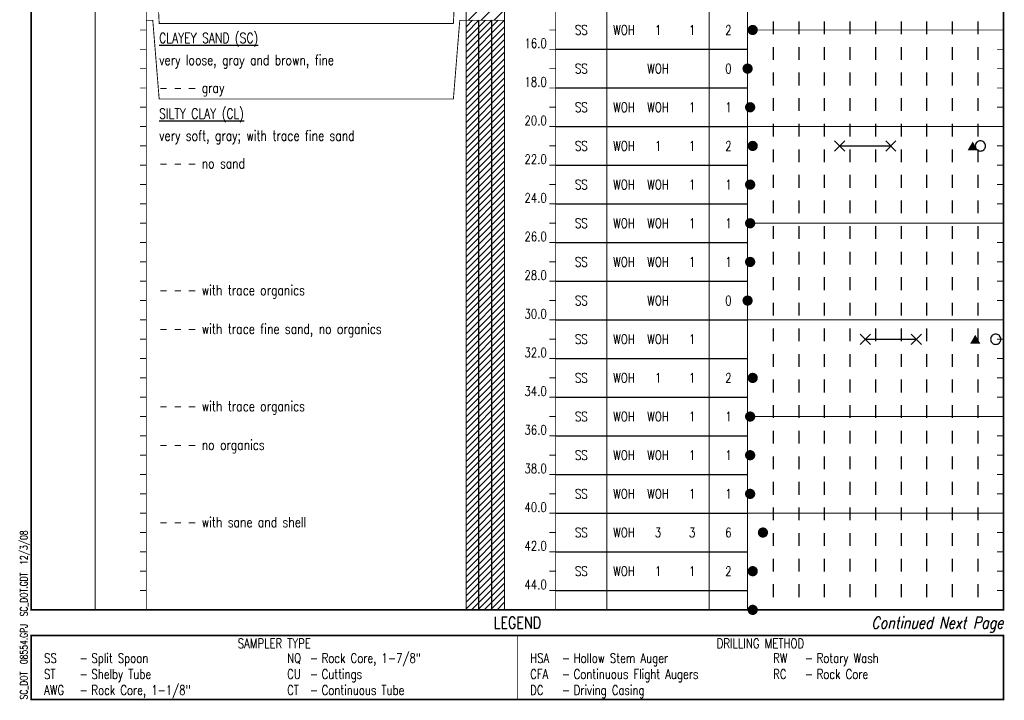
# Model space of a CAD drawing. Extents: x -0.1 to 7.6, y 0 to 10.3.
# Tile 1 of 2: x -0.1 to 7.6, y 0 to 5.3. Entities that reach past the tile are written whole.
import ezdxf
from ezdxf.enums import TextEntityAlignment as Align

# ---------------------------------------------------------------- set-up
doc = ezdxf.new("R2010")
doc.units = 0
doc.linetypes.add('Dot', pattern=[0.04, 0, -0.04])
doc.linetypes.add('Solid', pattern=[0])
doc.layers.get('0').update_dxf_attribs({"linetype": 'Solid'})
doc.styles.add('ROMAND', font='romand', dxfattribs={"height": 1})

# ---------------------------------------------------------------- blocks, each defined once
blk = doc.blocks.new('DMK_1')
at = {"color": 7}
for points in [[(-49.25, 8.7), (-50, 0), (-49.25, 8.7), (-49.25, -8.7)], [(-43.3, 25), (-47, 17.1), (-43.3, 25), (-49.25, 8.7)], [(-43.3, 25), (-49.25, 8.7), (-43.3, 25), (-49.25, -8.7)], [(-43.3, 25), (-49.25, -8.7), (-43.3, 25), (-25, -43.3)], [(-8.7, 49.25), (-25, 43.3), (-8.7, 49.25), (-43.3, 25)], [(25, 43.3), (-8.7, 49.25), (25, 43.3), (-43.3, 25)], [(-25, 43.3), (-38.3, 32.15), (-25, 43.3), (-43.3, 25)], [(25, -43.3), (25, 43.3), (25, -43.3), (-43.3, 25)], [(-25, -43.3), (25, -43.3), (-25, -43.3), (-43.3, 25)], [(-25, 43.3), (-32.15, 38.3), (-25, 43.3), (-38.3, 32.15)], [(-32.15, 38.3), (-35.35, 35.35), (-32.15, 38.3), (-38.3, 32.15)], [(-8.7, 49.25), (-17.1, 47), (-8.7, 49.25), (-25, 43.3)], [(8.7, 49.25), (0, 50), (8.7, 49.25), (-8.7, 49.25)], [(25, 43.3), (8.7, 49.25), (25, 43.3), (-8.7, 49.25)], [(25, 43.3), (17.1, 47), (25, 43.3), (8.7, 49.25)], [(43.3, 25), (32.15, 38.3), (43.3, 25), (25, 43.3)], [(49.25, 8.7), (43.3, 25), (49.25, 8.7), (25, 43.3)], [(25, -43.3), (49.25, 8.7), (25, -43.3), (25, 43.3)], [(25, -43.3), (43.3, -25), (25, -43.3), (49.25, 8.7)], [(38.3, 32.15), (35.35, 35.35), (38.3, 32.15), (32.15, 38.3)], [(43.3, 25), (38.3, 32.15), (43.3, 25), (32.15, 38.3)], [(49.25, 8.7), (47, 17.1), (49.25, 8.7), (43.3, 25)], [(43.3, -25), (49.25, -8.7), (43.3, -25), (49.25, 8.7)], [(49.25, -8.7), (50, 0), (49.25, -8.7), (49.25, 8.7)], [(-49.25, -8.7), (-47, -17.1), (-49.25, -8.7), (-43.3, -25)], [(-49.25, -8.7), (-43.3, -25), (-49.25, -8.7), (-25, -43.3)], [(-43.3, -25), (-38.3, -32.15), (-43.3, -25), (-32.15, -38.3)], [(-43.3, -25), (-32.15, -38.3), (-43.3, -25), (-25, -43.3)], [(-38.3, -32.15), (-35.35, -35.35), (-38.3, -32.15), (-32.15, -38.3)], [(-25, -43.3), (-17.1, -47), (-25, -43.3), (-8.7, -49.25)], [(-25, -43.3), (-8.7, -49.25), (-25, -43.3), (25, -43.3)], [(-8.7, -49.25), (8.7, -49.25), (-8.7, -49.25), (25, -43.3)], [(-8.7, -49.25), (0, -50), (-8.7, -49.25), (8.7, -49.25)], [(8.7, -49.25), (17.1, -47), (8.7, -49.25), (25, -43.3)], [(25, -43.3), (38.3, -32.15), (25, -43.3), (43.3, -25)], [(25, -43.3), (32.15, -38.3), (25, -43.3), (38.3, -32.15)], [(32.15, -38.3), (35.35, -35.35), (32.15, -38.3), (38.3, -32.15)], [(43.3, -25), (47, -17.1), (43.3, -25), (49.25, -8.7)]]:
    blk.add_solid(points, dxfattribs=at)
blk = doc.blocks.new('DMK_3', base_point=(0, -6.7))
at = {"color": 7}
blk.add_solid([(-50, -50), (50, -50), (-50, -50), (0, 36.6)], dxfattribs=at)
blk = doc.blocks.new('DMK_19')
at = {"color": 7, "linetype": 'Solid'}
for points in [[(-50, -50), (50, 50)], [(50, -50), (-50, 50)]]:
    blk.add_lwpolyline(points, dxfattribs=at)
blk = doc.blocks.new('DMK_7')
at = {"color": 7, "linetype": 'Solid'}
blk.add_lwpolyline([(0, -50), (8.7, -49.25), (17.1, -47), (25, -43.3), (32.15, -38.3), (35.35, -35.35), (38.3, -32.15), (43.3, -25), (47, -17.1), (49.25, -8.7), (50, 0), (49.25, 8.7), (47, 17.1), (43.3, 25), (38.3, 32.15), (35.35, 35.35), (32.15, 38.3), (25, 43.3), (17.1, 47), (8.7, 49.25), (0, 50), (-8.7, 49.25), (-17.1, 47), (-25, 43.3), (-32.15, 38.3), (-35.35, 35.35), (-38.3, 32.15), (-43.3, 25), (-47, 17.1), (-49.25, 8.7), (-50, 0), (-49.25, -8.7), (-47, -17.1), (-43.3, -25), (-38.3, -32.15), (-35.35, -35.35), (-32.15, -38.3), (-25, -43.3), (-17.1, -47), (-8.7, -49.25), (0, -50)], dxfattribs=at)

msp = doc.modelspace()

# ---------------------------------------------------------------- linework, layer by layer
at = {"color": 7, "linetype": 'Solid'}
for points, const_width in [([(0, 0.7), (7.6, 0.7), (7.6, 9.94), (0, 9.94), (0, 0.7)], 0.014), ([(0.5, 8.35), (0.5, 0.7)], 0.007), ([(0.9, 8.35), (0.9, 0.7)], 0.007), ([(3.4, 8.35), (3.4, 0.7)], 0.007), ([(3.7, 8.35), (3.7, 0.7)], 0.007), ([(4.1, 8.35), (4.1, 0.7)], 0.007), ([(4.5, 8.35), (4.5, 0.7)], 0.007), ([(5.3, 8.35), (5.3, 0.7)], 0.007), ([(5.6, 8.35), (5.6, 0.7)], 0.007), ([(0.9, 6.2911), (0.95, 6.2911), (1, 5.2845), (3.3, 5.2845), (3.35, 6.2911), (3.4, 6.2911)], 0.007), ([(0.9, 5.3089), (0.95, 5.3089), (1, 4.6935), (3.3, 4.6935), (3.35, 5.3089), (3.4, 5.3089)], 0.007), ([(3.4, 5.3089), (3.7, 5.3089)], 0.007), ([(0.9, 5.2333), (0.85, 5.2333)], 0.007), ([(4.1, 5.2333), (4.05, 5.2333)], 0.007), ([(5.6, 5.2333), (7.6, 5.2333)], 0.007), ([(7.6, 5.2333), (7.55, 5.2333)], 0.007), ([(0.9, 5.0822), (0.85, 5.0822)], 0.007), ([(4.1, 5.0822), (4.05, 5.0822)], 0.007), ([(7.6, 5.0822), (7.55, 5.0822)], 0.007), ([(0.9, 4.9311), (0.85, 4.9311)], 0.007), ([(4.1, 4.9311), (4.05, 4.9311)], 0.007), ([(7.6, 4.9311), (7.55, 4.9311)], 0.007), ([(0.9, 4.78), (0.85, 4.78)], 0.007), ([(4.1, 4.78), (4.05, 4.78)], 0.007), ([(7.6, 4.78), (7.55, 4.78)], 0.007), ([(0.9, 4.6289), (0.85, 4.6289)], 0.007), ([(4.1, 4.6289), (4.05, 4.6289)], 0.007), ([(7.6, 4.6289), (7.55, 4.6289)], 0.007), ([(0.9, 4.4778), (0.85, 4.4778)], 0.007), ([(4.1, 4.4778), (4.05, 4.4778)], 0.007), ([(5.6, 4.4778), (7.6, 4.4778)], 0.007), ([(7.6, 4.4778), (7.55, 4.4778)], 0.007), ([(0.9, 4.3267), (0.85, 4.3267)], 0.007), ([(4.1, 4.3267), (4.05, 4.3267)], 0.007), ([(7.6, 4.3267), (7.55, 4.3267)], 0.007), ([(0.9, 4.1756), (0.85, 4.1756)], 0.007), ([(4.1, 4.1756), (4.05, 4.1756)], 0.007), ([(7.6, 4.1756), (7.55, 4.1756)], 0.007), ([(0.9, 4.0244), (0.85, 4.0244)], 0.007), ([(4.1, 4.0244), (4.05, 4.0244)], 0.007), ([(7.6, 4.0244), (7.55, 4.0244)], 0.007), ([(0.9, 3.8733), (0.85, 3.8733)], 0.007), ([(4.1, 3.8733), (4.05, 3.8733)], 0.007), ([(7.6, 3.8733), (7.55, 3.8733)], 0.007), ([(0.9, 3.7222), (0.85, 3.7222)], 0.007), ([(4.1, 3.7222), (4.05, 3.7222)], 0.007), ([(5.6, 3.7222), (7.6, 3.7222)], 0.007), ([(7.6, 3.7222), (7.55, 3.7222)], 0.007), ([(0.9, 3.5711), (0.85, 3.5711)], 0.007), ([(4.1, 3.5711), (4.05, 3.5711)], 0.007), ([(7.6, 3.5711), (7.55, 3.5711)], 0.007), ([(0.9, 3.42), (0.85, 3.42)], 0.007), ([(4.1, 3.42), (4.05, 3.42)], 0.007), ([(7.6, 3.42), (7.55, 3.42)], 0.007), ([(0.9, 3.2689), (0.85, 3.2689)], 0.007), ([(4.1, 3.2689), (4.05, 3.2689)], 0.007), ([(7.6, 3.2689), (7.55, 3.2689)], 0.007), ([(0.9, 3.1178), (0.85, 3.1178)], 0.007), ([(4.1, 3.1178), (4.05, 3.1178)], 0.007), ([(7.6, 3.1178), (7.55, 3.1178)], 0.007), ([(0.9, 2.9667), (0.85, 2.9667)], 0.007), ([(4.1, 2.9667), (4.05, 2.9667)], 0.007), ([(5.6, 2.9667), (7.6, 2.9667)], 0.007), ([(7.6, 2.9667), (7.55, 2.9667)], 0.007), ([(0.9, 2.8156), (0.85, 2.8156)], 0.007), ([(4.1, 2.8156), (4.05, 2.8156)], 0.007), ([(7.6, 2.8156), (7.55, 2.8156)], 0.007), ([(0.9, 2.6644), (0.85, 2.6644)], 0.007), ([(4.1, 2.6644), (4.05, 2.6644)], 0.007), ([(7.6, 2.6644), (7.55, 2.6644)], 0.007), ([(0.9, 2.5133), (0.85, 2.5133)], 0.007), ([(4.1, 2.5133), (4.05, 2.5133)], 0.007), ([(7.6, 2.5133), (7.55, 2.5133)], 0.007), ([(0.9, 2.3622), (0.85, 2.3622)], 0.007), ([(4.1, 2.3622), (4.05, 2.3622)], 0.007), ([(7.6, 2.3622), (7.55, 2.3622)], 0.007), ([(0.9, 2.2111), (0.85, 2.2111)], 0.007), ([(4.1, 2.2111), (4.05, 2.2111)], 0.007), ([(5.6, 2.2111), (7.6, 2.2111)], 0.007), ([(7.6, 2.2111), (7.55, 2.2111)], 0.007), ([(0.9, 2.06), (0.85, 2.06)], 0.007), ([(4.1, 2.06), (4.05, 2.06)], 0.007), ([(7.6, 2.06), (7.55, 2.06)], 0.007), ([(0.9, 1.9089), (0.85, 1.9089)], 0.007), ([(4.1, 1.9089), (4.05, 1.9089)], 0.007), ([(7.6, 1.9089), (7.55, 1.9089)], 0.007), ([(0.9, 1.7578), (0.85, 1.7578)], 0.007), ([(4.1, 1.7578), (4.05, 1.7578)], 0.007), ([(7.6, 1.7578), (7.55, 1.7578)], 0.007), ([(0.9, 1.6067), (0.85, 1.6067)], 0.007), ([(4.1, 1.6067), (4.05, 1.6067)], 0.007), ([(7.6, 1.6067), (7.55, 1.6067)], 0.007), ([(0.9, 1.4556), (0.85, 1.4556)], 0.007), ([(4.1, 1.4556), (4.05, 1.4556)], 0.007), ([(5.6, 1.4556), (7.6, 1.4556)], 0.007), ([(7.6, 1.4556), (7.55, 1.4556)], 0.007), ([(0.9, 1.3044), (0.85, 1.3044)], 0.007), ([(4.1, 1.3044), (4.05, 1.3044)], 0.007), ([(7.6, 1.3044), (7.55, 1.3044)], 0.007), ([(0.9, 1.1533), (0.85, 1.1533)], 0.007), ([(4.1, 1.1533), (4.05, 1.1533)], 0.007), ([(7.6, 1.1533), (7.55, 1.1533)], 0.007), ([(0.9, 1.0022), (0.85, 1.0022)], 0.007), ([(4.1, 1.0022), (4.05, 1.0022)], 0.007), ([(7.6, 1.0022), (7.55, 1.0022)], 0.007), ([(0.9, 0.8511), (0.85, 0.8511)], 0.007), ([(4.1, 0.8511), (4.05, 0.8511)], 0.007), ([(7.6, 0.8511), (7.55, 0.8511)], 0.007), ([(0.9, 0.7), (0.85, 0.7)], 0.007), ([(4.1, 0.7), (4.05, 0.7)], 0.007), ([(5.6, 0.7), (7.6, 0.7)], 0.007), ([(7.6, 0.7), (7.55, 0.7)], 0.007), ([(0, 0), (7.6, 0), (7.6, 0.5), (0, 0.5), (0, 0)], 0.014), ([(3.8, 0), (3.8, 0.5)], 0.007)]:
    msp.add_lwpolyline(points, dxfattribs=dict(at, const_width=const_width))
at = {"color": 7, "linetype": 'Dot'}
for points in [[(5.8, 7.5), (5.8, 0.7)], [(6, 7.5), (6, 0.7)], [(6, 7.5), (6, 0.7)], [(6.2, 7.5), (6.2, 0.7)], [(6.4, 7.5), (6.4, 0.7)], [(6.4, 7.5), (6.4, 0.7)], [(6.6, 7.5), (6.6, 0.7)], [(6.8, 7.5), (6.8, 0.7)], [(6.8, 7.5), (6.8, 0.7)], [(7, 7.5), (7, 0.7)], [(7.2, 7.5), (7.2, 0.7)], [(7.2, 7.5), (7.2, 0.7)], [(7.4, 7.5), (7.4, 0.7)]]:
    msp.add_lwpolyline(points, dxfattribs=at)
at = {"color": 7, "linetype": 'Solid'}
for points in [[(3.4178, 5.3089), (3.7, 5.5911)], [(3.5178, 5.3089), (3.7, 5.4911)], [(3.6178, 5.3089), (3.7, 5.3911)], [(3.4, 5.2589), (3.45, 5.3089)], [(3.4, 5.2089), (3.5, 5.3089)], [(3.4, 5.1589), (3.55, 5.3089)], [(3.4, 5.1089), (3.6, 5.3089)], [(3.4, 5.0589), (3.65, 5.3089)], [(3.4, 5.0089), (3.7, 5.3089)], [(3.4, 4.9589), (3.7, 5.2589)], [(3.5, 0.7), (3.5, 5.3089)], [(3.6, 0.7), (3.6, 5.3089)], [(3.4, 4.9089), (3.7, 5.2089)], [(3.4, 4.8589), (3.7, 5.1589)], [(3.4, 4.8089), (3.7, 5.1089)], [(4.1, 5.0822), (5.6, 5.0822)], [(4.1, 5.0822), (5.6, 5.0822)], [(3.4, 4.7589), (3.7, 5.0589)], [(3.4, 4.7089), (3.7, 5.0089)], [(3.4, 4.6589), (3.7, 4.9589)], [(3.4, 4.6089), (3.7, 4.9089)], [(3.4, 4.5589), (3.7, 4.8589)], [(3.4, 4.5089), (3.7, 4.8089)], [(4.1, 4.78), (5.6, 4.78)], [(4.1, 4.78), (5.6, 4.78)], [(3.4, 4.4589), (3.7, 4.7589)], [(3.4, 4.4089), (3.7, 4.7089)], [(3.4, 4.3589), (3.7, 4.6589)], [(3.4, 4.3089), (3.7, 4.6089)], [(3.4, 4.2589), (3.7, 4.5589)], [(3.4, 4.2089), (3.7, 4.5089)], [(4.1, 4.4778), (5.6, 4.4778)], [(4.1, 4.4778), (5.6, 4.4778)], [(3.4, 4.1589), (3.7, 4.4589)], [(3.4, 4.1089), (3.7, 4.4089)], [(3.4, 4.0589), (3.7, 4.3589)], [(6.32, 4.3267), (6.72, 4.3267)], [(3.4, 4.0089), (3.7, 4.3089)], [(3.4, 3.9589), (3.7, 4.2589)], [(3.4, 3.9089), (3.7, 4.2089)], [(3.4, 3.8589), (3.7, 4.1589)], [(4.1, 4.1756), (5.6, 4.1756)], [(4.1, 4.1756), (5.6, 4.1756)], [(3.4, 3.8089), (3.7, 4.1089)], [(3.4, 3.7589), (3.7, 4.0589)], [(3.4, 3.7089), (3.7, 4.0089)], [(3.4, 3.6589), (3.7, 3.9589)], [(3.4, 3.6089), (3.7, 3.9089)], [(3.4, 3.5589), (3.7, 3.8589)], [(4.1, 3.8733), (5.6, 3.8733)], [(4.1, 3.8733), (5.6, 3.8733)], [(3.4, 3.5089), (3.7, 3.8089)], [(3.4, 3.4589), (3.7, 3.7589)], [(3.4, 3.4089), (3.7, 3.7089)], [(3.4, 3.3589), (3.7, 3.6589)], [(3.4, 3.3089), (3.7, 3.6089)], [(3.4, 3.2589), (3.7, 3.5589)], [(4.1, 3.5711), (5.6, 3.5711)], [(4.1, 3.5711), (5.6, 3.5711)], [(3.4, 3.2089), (3.7, 3.5089)], [(3.4, 3.1589), (3.7, 3.4589)], [(3.4, 3.1089), (3.7, 3.4089)], [(3.4, 3.0589), (3.7, 3.3589)], [(3.4, 3.0089), (3.7, 3.3089)], [(3.4, 2.9589), (3.7, 3.2589)], [(4.1, 3.2689), (5.6, 3.2689)], [(4.1, 3.2689), (5.6, 3.2689)], [(3.4, 2.9089), (3.7, 3.2089)], [(3.4, 2.8589), (3.7, 3.1589)], [(3.4, 2.8089), (3.7, 3.1089)], [(3.4, 2.7589), (3.7, 3.0589)], [(3.4, 2.7089), (3.7, 3.0089)], [(3.4, 2.6589), (3.7, 2.9589)], [(4.1, 2.9667), (5.6, 2.9667)], [(4.1, 2.9667), (5.6, 2.9667)], [(3.4, 2.6089), (3.7, 2.9089)], [(3.4, 2.5589), (3.7, 2.8589)], [(3.4, 2.5089), (3.7, 2.8089)], [(6.52, 2.8156), (6.92, 2.8156)], [(3.4, 2.4589), (3.7, 2.7589)], [(3.4, 2.4089), (3.7, 2.7089)], [(3.4, 2.3589), (3.7, 2.6589)], [(4.1, 2.6644), (5.6, 2.6644)], [(4.1, 2.6644), (5.6, 2.6644)], [(3.4, 2.3089), (3.7, 2.6089)], [(3.4, 2.2589), (3.7, 2.5589)], [(3.4, 2.2089), (3.7, 2.5089)], [(3.4, 2.1589), (3.7, 2.4589)], [(3.4, 2.1089), (3.7, 2.4089)], [(3.4, 2.0589), (3.7, 2.3589)], [(4.1, 2.3622), (5.6, 2.3622)], [(4.1, 2.3622), (5.6, 2.3622)], [(3.4, 2.0089), (3.7, 2.3089)], [(3.4, 1.9589), (3.7, 2.2589)], [(3.4, 1.9089), (3.7, 2.2089)], [(3.4, 1.8589), (3.7, 2.1589)], [(3.4, 1.8089), (3.7, 2.1089)], [(3.4, 1.7589), (3.7, 2.0589)], [(3.4, 1.7089), (3.7, 2.0089)], [(4.1, 2.06), (5.6, 2.06)], [(4.1, 2.06), (5.6, 2.06)], [(3.4, 1.6589), (3.7, 1.9589)], [(3.4, 1.6089), (3.7, 1.9089)], [(3.4, 1.5589), (3.7, 1.8589)], [(3.4, 1.5089), (3.7, 1.8089)], [(3.4, 1.4589), (3.7, 1.7589)], [(3.4, 1.4089), (3.7, 1.7089)], [(4.1, 1.7578), (5.6, 1.7578)], [(4.1, 1.7578), (5.6, 1.7578)], [(3.4, 1.3589), (3.7, 1.6589)], [(3.4, 1.3089), (3.7, 1.6089)], [(3.4, 1.2589), (3.7, 1.5589)], [(3.4, 1.2089), (3.7, 1.5089)], [(3.4, 1.1589), (3.7, 1.4589)], [(3.4, 1.1089), (3.7, 1.4089)], [(4.1, 1.4556), (5.6, 1.4556)], [(4.1, 1.4556), (5.6, 1.4556)], [(3.4, 1.0589), (3.7, 1.3589)], [(3.4, 1.0089), (3.7, 1.3089)], [(3.4, 0.9589), (3.7, 1.2589)], [(3.4, 0.9089), (3.7, 1.2089)], [(3.4, 0.8589), (3.7, 1.1589)], [(3.4, 0.8089), (3.7, 1.1089)], [(4.1, 1.1533), (5.6, 1.1533)], [(4.1, 1.1533), (5.6, 1.1533)], [(3.4, 0.7589), (3.7, 1.0589)], [(3.4, 0.7089), (3.7, 1.0089)], [(3.4411, 0.7), (3.7, 0.9589)], [(3.4911, 0.7), (3.7, 0.9089)], [(3.5411, 0.7), (3.7, 0.8589)], [(4.1, 0.8511), (5.6, 0.8511)], [(4.1, 0.8511), (5.6, 0.8511)], [(3.5911, 0.7), (3.7, 0.8089)], [(3.6411, 0.7), (3.7, 0.7589)], [(3.6911, 0.7), (3.7, 0.7089)]]:
    msp.add_lwpolyline(points, dxfattribs=at)

# ---------------------------------------------------------------- block references
at = {"xscale": 0.0008, "yscale": 0.0008}
for name, p in [('DMK_1', (5.64, 5.2333)), ('DMK_1', (5.6, 4.9311)), ('DMK_1', (5.62, 4.6289)), ('DMK_1', (5.64, 4.3267)), ('DMK_19', (6.32, 4.3267)), ('DMK_19', (6.72, 4.3267)), ('DMK_3', (7.36, 4.3267)), ('DMK_7', (7.42, 4.3267)), ('DMK_1', (5.62, 4.0244)), ('DMK_1', (5.62, 3.7222)), ('DMK_1', (5.62, 3.42)), ('DMK_1', (5.6, 3.1178)), ('DMK_19', (6.52, 2.8156)), ('DMK_19', (6.92, 2.8156)), ('DMK_3', (7.38, 2.8156)), ('DMK_7', (7.54, 2.8156)), ('DMK_1', (5.64, 2.5133)), ('DMK_1', (5.62, 2.2111)), ('DMK_1', (5.62, 1.9089)), ('DMK_1', (5.62, 1.6067)), ('DMK_1', (5.72, 1.3044)), ('DMK_1', (5.64, 1.0022)), ('DMK_1', (5.64, 0.7))]:
    msp.add_blockref(name, p, dxfattribs=at)

# ---------------------------------------------------------------- texts
at = {"color": 7, "style": 'ROMAND', "width": 0.78}
for s, height, p in [('SS', 0.0744, (4.3, 5.2333)), ('WOH', 0.0744, (4.6335, 5.2333)), ('1', 0.0744, (4.9, 5.2333)), ('1', 0.0744, (5.1665, 5.2333)), ('2', 0.0744, (5.45, 5.2333)), ('SS', 0.0744, (4.3, 4.9311)), ('WOH', 0.0744, (4.9, 4.9311)), ('0', 0.0744, (5.45, 4.9311)), ('SS', 0.0744, (4.3, 4.6289)), ('WOH', 0.0744, (4.6335, 4.6289)), ('WOH', 0.0744, (4.9, 4.6289)), ('1', 0.0744, (5.1665, 4.6289)), ('1', 0.0744, (5.45, 4.6289)), ('SS', 0.0744, (4.3, 4.3267)), ('WOH', 0.0744, (4.6335, 4.3267)), ('1', 0.0744, (4.9, 4.3267)), ('1', 0.0744, (5.1665, 4.3267)), ('2', 0.0744, (5.45, 4.3267)), ('SS', 0.0744, (4.3, 4.0244)), ('WOH', 0.0744, (4.6335, 4.0244)), ('WOH', 0.0744, (4.9, 4.0244)), ('1', 0.0744, (5.1665, 4.0244)), ('1', 0.0744, (5.45, 4.0244)), ('SS', 0.0744, (4.3, 3.7222)), ('WOH', 0.0744, (4.6335, 3.7222)), ('WOH', 0.0744, (4.9, 3.7222)), ('1', 0.0744, (5.1665, 3.7222)), ('1', 0.0744, (5.45, 3.7222)), ('SS', 0.0744, (4.3, 3.42)), ('WOH', 0.0744, (4.6335, 3.42)), ('WOH', 0.0744, (4.9, 3.42)), ('1', 0.0744, (5.1665, 3.42)), ('1', 0.0744, (5.45, 3.42)), ('SS', 0.0744, (4.3, 3.1178)), ('WOH', 0.0744, (4.9, 3.1178)), ('0', 0.0744, (5.45, 3.1178)), ('SS', 0.0744, (4.3, 2.8156)), ('WOH', 0.0744, (4.6335, 2.8156)), ('WOH', 0.0744, (4.9, 2.8156)), ('1', 0.0744, (5.1665, 2.8156)), ('SS', 0.0744, (4.3, 2.5133)), ('WOH', 0.0744, (4.6335, 2.5133)), ('1', 0.0744, (4.9, 2.5133)), ('1', 0.0744, (5.1665, 2.5133)), ('2', 0.0744, (5.45, 2.5133)), ('SS', 0.0744, (4.3, 2.2111)), ('WOH', 0.0744, (4.6335, 2.2111)), ('WOH', 0.0744, (4.9, 2.2111)), ('1', 0.0744, (5.1665, 2.2111)), ('1', 0.0744, (5.45, 2.2111)), ('SS', 0.0744, (4.3, 1.9089)), ('WOH', 0.0744, (4.6335, 1.9089)), ('WOH', 0.0744, (4.9, 1.9089)), ('1', 0.0744, (5.1665, 1.9089)), ('1', 0.0744, (5.45, 1.9089)), ('SS', 0.0744, (4.3, 1.6067)), ('WOH', 0.0744, (4.6335, 1.6067)), ('WOH', 0.0744, (4.9, 1.6067)), ('1', 0.0744, (5.1665, 1.6067)), ('1', 0.0744, (5.45, 1.6067)), ('SS', 0.0744, (4.3, 1.3044)), ('WOH', 0.0744, (4.6335, 1.3044)), ('3', 0.0744, (4.9, 1.3044)), ('3', 0.0744, (5.1665, 1.3044)), ('6', 0.0744, (5.45, 1.3044)), ('SS', 0.0744, (4.3, 1.0022)), ('WOH', 0.0744, (4.6335, 1.0022)), ('1', 0.0744, (4.9, 1.0022)), ('1', 0.0744, (5.1665, 1.0022)), ('2', 0.0744, (5.45, 1.0022)), ('LEGEND', 0.093, (3.8, 0.6)), ('SAMPLER TYPE', 0.0744, (1.9, 0.438)), ('DRILLING METHOD', 0.0744, (5.7, 0.438)), ('-', 0.0744, (0.41, 0.323)), ('-', 0.0744, (2.21, 0.323)), ('-', 0.0744, (4.18, 0.323)), ('-', 0.0744, (6.08, 0.323)), ('-', 0.0744, (0.41, 0.198)), ('-', 0.0744, (2.21, 0.198)), ('-', 0.0744, (4.18, 0.198)), ('-', 0.0744, (6.08, 0.198)), ('-', 0.0744, (0.41, 0.073)), ('-', 0.0744, (2.21, 0.073)), ('-', 0.0744, (4.18, 0.073))]:
    msp.add_text(s, height=height, dxfattribs=at).set_placement(p, align=Align.MIDDLE_CENTER)
for s, p in [('%%uCLAYEY SAND (SC)%%u', (1, 5.2099)), ('very loose, gray and brown, fine', (1, 5.0378)), ('- - - gray', (1, 4.821)), ('%%uSILTY CLAY (CL)%%u', (1, 4.6189)), ('very soft, gray; with trace fine sand', (1, 4.4468)), ('- - - no sand', (1, 4.23)), ('- - - with trace organics', (1, 3.2389)), ('- - - with trace fine sand, no organics', (1, 2.9367)), ('- - - with trace organics', (1, 2.3322)), ('- - - no organics', (1, 2.03)), ('- - - with sane and shell', (1, 1.4256))]:
    msp.add_text(s, height=0.07905, dxfattribs=at).set_placement(p, align=Align.TOP_LEFT)
for s, p in [('16.0', (4.03, 5.0922)), ('18.0', (4.03, 4.79)), ('20.0', (4.03, 4.4878)), ('22.0', (4.03, 4.1856)), ('24.0', (4.03, 3.8833)), ('26.0', (4.03, 3.5811)), ('28.0', (4.03, 3.2789)), ('30.0', (4.03, 2.9767)), ('32.0', (4.03, 2.6744)), ('34.0', (4.03, 2.3722)), ('36.0', (4.03, 2.07)), ('38.0', (4.03, 1.7678)), ('40.0', (4.03, 1.4656)), ('42.0', (4.03, 1.1633)), ('44.0', (4.03, 0.8611))]:
    msp.add_text(s, height=0.0744, dxfattribs=at).set_placement(p, align=Align.RIGHT)
msp.add_text('SC_DOT  08554.GPJ  SC_DOT.GDT  12/3/08', height=0.0558, rotation=90, dxfattribs=at).set_placement((-0.03, 0))
at = {"color": 7, "style": 'ROMAND', "oblique": 13, "width": 0.78}
msp.add_text('Continued Next Page', height=0.093, dxfattribs=at).set_placement((7.6, 0.6), align=Align.MIDDLE_RIGHT)
at = {"color": 7, "style": 'ROMAND', "width": 0.78}
for s, p in [('SS', (0.1, 0.323)), ('Split Spoon', (0.47, 0.323)), ('NQ', (2, 0.323)), ('Rock Core, 1-7/8"', (2.27, 0.323)), ('HSA', (3.9, 0.323)), ('Hollow Stem Auger', (4.24, 0.323)), ('RW', (5.8, 0.323)), ('Rotary Wash', (6.14, 0.323)), ('ST', (0.1, 0.198)), ('Shelby Tube', (0.47, 0.198)), ('CU', (2, 0.198)), ('Cuttings', (2.27, 0.198)), ('CFA', (3.9, 0.198)), ('Continuous Flight Augers', (4.24, 0.198)), ('RC', (5.8, 0.198)), ('Rock Core', (6.14, 0.198)), ('AWG', (0.1, 0.073)), ('Rock Core, 1-1/8"', (0.47, 0.073)), ('CT', (2, 0.073)), ('Continuous Tube', (2.27, 0.073)), ('DC', (3.9, 0.073)), ('Driving Casing', (4.24, 0.073))]:
    msp.add_text(s, height=0.0744, dxfattribs=at).set_placement(p, align=Align.MIDDLE_LEFT)

doc.saveas('drawing.dxf')
